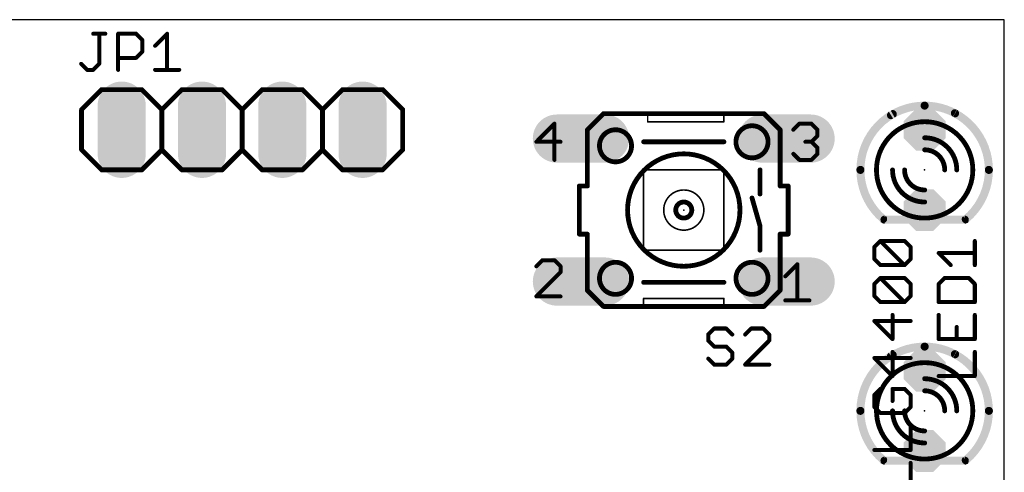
# Model space of a CAD drawing. Extents: x -6.5 to 41.9, y -12 to 23.8.
# Tile 4 of 4: x 10.7 to 41.9, y 9.5 to 23.8. Entities that reach past the tile are written whole.
import ezdxf

# ---------------------------------------------------------------- set-up
doc = ezdxf.new("R2010")
doc.units = 0
for name, color, linetype in [('17', 110, 'CONTINUOUS'), ('20', 53, 'CONTINUOUS'), ('21', 253, 'CONTINUOUS'), ('23', 53, 'CONTINUOUS'), ('25', 253, 'CONTINUOUS'), ('27', 253, 'CONTINUOUS'), ('51', 253, 'CONTINUOUS')]:
    doc.layers.add(name, color=color, linetype=linetype)

# ---------------------------------------------------------------- blocks, each defined once
blk = doc.blocks.new('RECT')
blk.add_solid([(-0.5, -0.5), (0.5, -0.5), (-0.5, 0.5), (0.5, 0.5)])
blk = doc.blocks.new('LONGP100')
at = {"const_width": 1}
blk.add_lwpolyline([(-0.5, 0), (0.5, 0)], dxfattribs=at)
at = {"const_width": 0.5}
for points in [[(-0.5, 0.25, 1), (-0.5, -0.25)], [(0.5, -0.25, 1), (0.5, 0.25)]]:
    blk.add_lwpolyline(points, format="xyb", dxfattribs=at)
blk = doc.blocks.new('OCTAGONP')
at = {"const_width": 0.5}
blk.add_lwpolyline([(-0.25, -0.1036), (-0.25, 0.1036), (-0.1036, 0.25), (0.1036, 0.25), (0.25, 0.1036), (0.25, -0.1036), (0.1036, -0.25), (-0.1036, -0.25), (-0.25, -0.1036), (-0.25, 0.1036)], dxfattribs=at)

msp = doc.modelspace()

# ---------------------------------------------------------------- linework, layer by layer
at = {"layer": '20'}
for p, q in [((41.89, 23.8), (0, 23.8)), ((41.89, 0), (41.89, 23.8))]:
    msp.add_line(p, q, dxfattribs=at)
at = {"layer": '21'}
for points, const_width in [([(13.335, 21.59), (12.7, 20.955)], 0.1524), ([(13.335, 21.59), (14.605, 21.59)], 0.1524), ([(14.605, 21.59), (15.24, 20.955)], 0.1524), ([(15.24, 20.955), (15.875, 21.59)], 0.1524), ([(15.875, 21.59), (17.145, 21.59)], 0.1524), ([(17.145, 21.59), (17.78, 20.955)], 0.1524), ([(17.78, 20.955), (18.415, 21.59)], 0.1524), ([(18.415, 21.59), (19.685, 21.59)], 0.1524), ([(19.685, 21.59), (20.32, 20.955)], 0.1524), ([(20.955, 21.59), (20.32, 20.955)], 0.1524), ([(20.955, 21.59), (22.225, 21.59)], 0.1524), ([(22.225, 21.59), (22.86, 20.955)], 0.1524), ([(12.7, 20.955), (12.7, 19.685)], 0.1524), ([(15.24, 20.955), (15.24, 19.685)], 0.1524), ([(17.78, 20.955), (17.78, 19.685)], 0.1524), ([(20.32, 20.955), (20.32, 19.685)], 0.1524), ([(22.86, 20.955), (22.86, 19.685)], 0.1524), ([(30.607, 20.828), (29.591, 20.828)], 0.1524), ([(33.02, 20.828), (30.607, 20.828)], 0.1524), ([(33.909, 20.828), (33.02, 20.828)], 0.1524), ([(30.607, 20.574), (30.607, 20.828)], 0.0508), ([(30.607, 20.574), (33.02, 20.574)], 0.0508), ([(33.02, 20.574), (33.02, 20.828)], 0.0508), ([(12.7, 19.685), (13.335, 19.05)], 0.1524), ([(15.24, 19.685), (14.605, 19.05)], 0.1524), ([(15.875, 19.05), (15.24, 19.685)], 0.1524), ([(17.78, 19.685), (17.145, 19.05)], 0.1524), ([(18.415, 19.05), (17.78, 19.685)], 0.1524), ([(20.32, 19.685), (19.685, 19.05)], 0.1524), ([(20.32, 19.685), (20.955, 19.05)], 0.1524), ([(22.86, 19.685), (22.225, 19.05)], 0.1524), ([(14.605, 19.05), (13.335, 19.05)], 0.1524), ([(17.145, 19.05), (15.875, 19.05)], 0.1524), ([(19.685, 19.05), (18.415, 19.05)], 0.1524), ([(22.225, 19.05), (20.955, 19.05)], 0.1524), ([(28.702, 18.542), (28.702, 18.796)], 0.1524), ([(34.798, 18.542), (34.798, 18.796)], 0.1524), ([(28.448, 18.542), (28.702, 18.542)], 0.1524), ([(28.448, 18.542), (28.448, 17.018)], 0.1524), ([(34.798, 18.542), (35.052, 18.542)], 0.1524), ([(35.052, 17.018), (35.052, 18.542)], 0.1524), ([(28.702, 17.018), (28.448, 17.018)], 0.1524), ([(28.702, 17.018), (28.702, 16.764)], 0.1524), ([(35.052, 17.018), (34.798, 17.018)], 0.1524), ([(34.798, 17.018), (34.798, 16.764)], 0.1524), ([(30.48, 14.986), (33.02, 14.986)], 0.0508), ([(30.48, 14.986), (30.48, 14.732)], 0.0508), ([(33.02, 14.732), (33.02, 14.986)], 0.0508), ([(29.591, 14.732), (30.48, 14.732)], 0.1524), ([(30.48, 14.732), (33.02, 14.732)], 0.1524), ([(33.02, 14.732), (33.909, 14.732)], 0.1524)]:
    msp.add_lwpolyline(points, dxfattribs=dict(at, const_width=const_width))
for points, const_width in [([(13.335, 21.6281, 1), (13.335, 21.5519)], 0.0762), ([(13.3619, 21.5631, 1), (13.3081, 21.6169)], 0.0762), ([(14.6319, 21.6169, 1), (14.5781, 21.5631)], 0.0762), ([(14.605, 21.5519, 1), (14.605, 21.6281)], 0.0762), ([(15.875, 21.6281, 1), (15.875, 21.5519)], 0.0762), ([(15.9019, 21.5631, 1), (15.8481, 21.6169)], 0.0762), ([(17.1719, 21.6169, 1), (17.1181, 21.5631)], 0.0762), ([(17.145, 21.5519, 1), (17.145, 21.6281)], 0.0762), ([(18.415, 21.6281, 1), (18.415, 21.5519)], 0.0762), ([(18.4419, 21.5631, 1), (18.3881, 21.6169)], 0.0762), ([(19.7119, 21.6169, 1), (19.6581, 21.5631)], 0.0762), ([(19.685, 21.5519, 1), (19.685, 21.6281)], 0.0762), ([(20.955, 21.6281, 1), (20.955, 21.5519)], 0.0762), ([(20.9819, 21.5631, 1), (20.9281, 21.6169)], 0.0762), ([(22.2519, 21.6169, 1), (22.1981, 21.5631)], 0.0762), ([(22.225, 21.5519, 1), (22.225, 21.6281)], 0.0762), ([(12.7381, 20.955, 1), (12.6619, 20.955)], 0.0762), ([(12.6731, 20.9819, 1), (12.7269, 20.9281)], 0.0762), ([(15.2781, 20.955, 1), (15.2019, 20.955)], 0.0762), ([(15.2131, 20.9819, 1), (15.2669, 20.9281)], 0.0762), ([(15.2131, 20.9281, 1), (15.2669, 20.9819)], 0.0762), ([(17.8181, 20.955, 1), (17.7419, 20.955)], 0.0762), ([(17.7531, 20.9819, 1), (17.8069, 20.9281)], 0.0762), ([(17.7531, 20.9281, 1), (17.8069, 20.9819)], 0.0762), ([(20.3581, 20.955, 1), (20.2819, 20.955)], 0.0762), ([(20.2931, 20.9819, 1), (20.3469, 20.9281)], 0.0762), ([(20.2931, 20.9281, 1), (20.3469, 20.9819)], 0.0762), ([(22.8981, 20.955, 1), (22.8219, 20.955)], 0.0762), ([(22.8331, 20.9281, 1), (22.8869, 20.9819)], 0.0762), ([(29.591, 20.8661, 1), (29.591, 20.7899)], 0.0762), ([(30.607, 20.8661, 1), (30.607, 20.7899)], 0.0762), ([(30.607, 20.7899, 1), (30.607, 20.8661)], 0.0762), ([(33.02, 20.8661, 1), (33.02, 20.7899)], 0.0762), ([(33.02, 20.7899, 1), (33.02, 20.8661)], 0.0762), ([(33.909, 20.7899, 1), (33.909, 20.8661)], 0.0762), ([(38.3618, 20.8143, 0.2691), (37.338, 19.05)], 0.254), ([(38.3933, 20.7592, 1), (38.3303, 20.8694)], 0.127), ([(41.402, 19.05, 0.277), (40.3262, 20.8429)], 0.254), ([(40.3561, 20.8989, 1), (40.2963, 20.7869)], 0.127), ([(30.6197, 20.828, 1), (30.5943, 20.828)], 0.0254), ([(30.607, 20.5867, 1), (30.607, 20.5613)], 0.0254), ([(30.5943, 20.574, 1), (30.6197, 20.574)], 0.0254), ([(33.0327, 20.828, 1), (33.0073, 20.828)], 0.0254), ([(33.0073, 20.574, 1), (33.0327, 20.574)], 0.0254), ([(33.02, 20.5613, 1), (33.02, 20.5867)], 0.0254), ([(38.4344, 20.253, 0.2315), (37.846, 19.05)], 0.1524), ([(38.4578, 20.2229, 1), (38.411, 20.2831)], 0.0762), ([(40.894, 19.05, 0.2361), (40.2844, 20.2692)], 0.1524), ([(40.3073, 20.2997, 1), (40.2615, 20.2387)], 0.0762), ([(12.6619, 19.685, 1), (12.7381, 19.685)], 0.0762), ([(12.7269, 19.7119, 1), (12.6731, 19.6581)], 0.0762), ([(15.2019, 19.685, 1), (15.2781, 19.685)], 0.0762), ([(15.2669, 19.7119, 1), (15.2131, 19.6581)], 0.0762), ([(15.2669, 19.6581, 1), (15.2131, 19.7119)], 0.0762), ([(17.7419, 19.685, 1), (17.8181, 19.685)], 0.0762), ([(17.8069, 19.7119, 1), (17.7531, 19.6581)], 0.0762), ([(17.8069, 19.6581, 1), (17.7531, 19.7119)], 0.0762), ([(20.2819, 19.685, 1), (20.3581, 19.685)], 0.0762), ([(20.3469, 19.7119, 1), (20.2931, 19.6581)], 0.0762), ([(20.3469, 19.6581, 1), (20.2931, 19.7119)], 0.0762), ([(22.8219, 19.685, 1), (22.8981, 19.685)], 0.0762), ([(22.8869, 19.6581, 1), (22.8331, 19.7119)], 0.0762), ([(31.75, 16.002, 1), (31.75, 19.558, 1), (31.75, 16.002)], 0.1524), ([(13.335, 19.0881, 1), (13.335, 19.0119)], 0.0762), ([(13.3081, 19.0231, 1), (13.3619, 19.0769)], 0.0762), ([(14.5781, 19.0769, 1), (14.6319, 19.0231)], 0.0762), ([(14.605, 19.0119, 1), (14.605, 19.0881)], 0.0762), ([(15.875, 19.0881, 1), (15.875, 19.0119)], 0.0762), ([(15.8481, 19.0231, 1), (15.9019, 19.0769)], 0.0762), ([(17.1181, 19.0769, 1), (17.1719, 19.0231)], 0.0762), ([(17.145, 19.0119, 1), (17.145, 19.0881)], 0.0762), ([(18.415, 19.0881, 1), (18.415, 19.0119)], 0.0762), ([(18.3881, 19.0231, 1), (18.4419, 19.0769)], 0.0762), ([(19.6581, 19.0769, 1), (19.7119, 19.0231)], 0.0762), ([(19.685, 19.0119, 1), (19.685, 19.0881)], 0.0762), ([(20.955, 19.0881, 1), (20.955, 19.0119)], 0.0762), ([(20.9281, 19.0231, 1), (20.9819, 19.0769)], 0.0762), ([(22.1981, 19.0769, 1), (22.2519, 19.0231)], 0.0762), ([(22.225, 19.0119, 1), (22.225, 19.0881)], 0.0762), ([(37.338, 19.05, 0.2206), (38.0574, 17.4988)], 0.254), ([(37.4015, 19.05, 1), (37.2745, 19.05)], 0.127), ([(37.2745, 19.05, 1), (37.4015, 19.05)], 0.127), ([(37.846, 19.05, 0.2315), (38.4344, 17.847)], 0.1524), ([(37.8841, 19.05, 1), (37.8079, 19.05)], 0.0762), ([(37.8079, 19.05, 1), (37.8841, 19.05)], 0.0762), ([(40.2558, 17.8099, 0.2422), (40.894, 19.05)], 0.1524), ([(40.6709, 17.489, 0.2226), (41.402, 19.05)], 0.254), ([(40.9321, 19.05, 1), (40.8559, 19.05)], 0.0762), ([(40.8559, 19.05, 1), (40.9321, 19.05)], 0.0762), ([(41.4655, 19.05, 1), (41.3385, 19.05)], 0.127), ([(41.3385, 19.05, 1), (41.4655, 19.05)], 0.127), ([(28.7401, 18.796, 1), (28.6639, 18.796)], 0.0762), ([(34.8361, 18.796, 1), (34.7599, 18.796)], 0.0762), ([(28.448, 18.5801, 1), (28.448, 18.5039)], 0.0762), ([(28.4861, 18.542, 1), (28.4099, 18.542)], 0.0762), ([(28.6639, 18.542, 1), (28.7401, 18.542)], 0.0762), ([(28.702, 18.5039, 1), (28.702, 18.5801)], 0.0762), ([(34.798, 18.5801, 1), (34.798, 18.5039)], 0.0762), ([(34.7599, 18.542, 1), (34.8361, 18.542)], 0.0762), ([(35.0901, 18.542, 1), (35.0139, 18.542)], 0.0762), ([(35.052, 18.5039, 1), (35.052, 18.5801)], 0.0762), ([(31.75, 17.526, 1), (31.75, 18.034, 1), (31.75, 17.526)], 0.1524), ([(38.411, 17.8169, 1), (38.4578, 17.8771)], 0.0762), ([(40.2337, 17.8409, 1), (40.2779, 17.7789)], 0.0762), ([(38.0164, 17.4503, 1), (38.0984, 17.5473)], 0.127), ([(40.6302, 17.5378, 1), (40.7116, 17.4402)], 0.127), ([(28.448, 17.0561, 1), (28.448, 16.9799)], 0.0762), ([(28.4099, 17.018, 1), (28.4861, 17.018)], 0.0762), ([(28.7401, 17.018, 1), (28.6639, 17.018)], 0.0762), ([(28.702, 16.9799, 1), (28.702, 17.0561)], 0.0762), ([(34.798, 17.0561, 1), (34.798, 16.9799)], 0.0762), ([(34.8361, 17.018, 1), (34.7599, 17.018)], 0.0762), ([(35.0139, 17.018, 1), (35.0901, 17.018)], 0.0762), ([(35.052, 16.9799, 1), (35.052, 17.0561)], 0.0762), ([(28.6639, 16.764, 1), (28.7401, 16.764)], 0.0762), ([(34.7599, 16.764, 1), (34.8361, 16.764)], 0.0762), ([(30.48, 14.9987, 1), (30.48, 14.9733)], 0.0254), ([(30.4927, 14.986, 1), (30.4673, 14.986)], 0.0254), ([(33.0327, 14.986, 1), (33.0073, 14.986)], 0.0254), ([(33.02, 14.9733, 1), (33.02, 14.9987)], 0.0254), ([(29.591, 14.7701, 1), (29.591, 14.6939)], 0.0762), ([(30.48, 14.7701, 1), (30.48, 14.6939)], 0.0762), ([(30.48, 14.6939, 1), (30.48, 14.7701)], 0.0762), ([(30.4673, 14.732, 1), (30.4927, 14.732)], 0.0254), ([(33.02, 14.7701, 1), (33.02, 14.6939)], 0.0762), ([(33.02, 14.6939, 1), (33.02, 14.7701)], 0.0762), ([(33.0073, 14.732, 1), (33.0327, 14.732)], 0.0254), ([(33.909, 14.6939, 1), (33.909, 14.7701)], 0.0762), ([(38.3618, 13.1943, 0.2691), (37.338, 11.43)], 0.254), ([(38.3933, 13.1392, 1), (38.3303, 13.2494)], 0.127), ([(41.402, 11.43, 0.277), (40.3262, 13.2229)], 0.254), ([(40.3561, 13.2789, 1), (40.2963, 13.1669)], 0.127), ([(38.4344, 12.633, 0.2315), (37.846, 11.43)], 0.1524), ([(38.4578, 12.6029, 1), (38.411, 12.6631)], 0.0762), ([(40.894, 11.43, 0.2361), (40.2844, 12.6492)], 0.1524), ([(40.3073, 12.6797, 1), (40.2615, 12.6187)], 0.0762), ([(37.338, 11.43, 0.2206), (38.0574, 9.8788)], 0.254), ([(37.4015, 11.43, 1), (37.2745, 11.43)], 0.127), ([(40.6709, 9.869, 0.2226), (41.402, 11.43)], 0.254), ([(41.4655, 11.43, 1), (41.3385, 11.43)], 0.127), ([(37.2745, 11.43, 1), (37.4015, 11.43)], 0.127), ([(37.846, 11.43, 0.2315), (38.4344, 10.227)], 0.1524), ([(37.8841, 11.43, 1), (37.8079, 11.43)], 0.0762), ([(37.8079, 11.43, 1), (37.8841, 11.43)], 0.0762), ([(40.2558, 10.1899, 0.2422), (40.894, 11.43)], 0.1524), ([(40.9321, 11.43, 1), (40.8559, 11.43)], 0.0762), ([(40.8559, 11.43, 1), (40.9321, 11.43)], 0.0762), ([(41.3385, 11.43, 1), (41.4655, 11.43)], 0.127), ([(38.411, 10.1969, 1), (38.4578, 10.2571)], 0.0762), ([(38.0164, 9.8303, 1), (38.0984, 9.9273)], 0.127), ([(40.2337, 10.2209, 1), (40.2779, 10.1589)], 0.0762), ([(40.6302, 9.9178, 1), (40.7116, 9.8202)], 0.127)]:
    msp.add_lwpolyline(points, format="xyb", dxfattribs=dict(at, const_width=const_width))
at = {"layer": '23'}
for p in [(17.78, 20.32), (39.37, 19.05), (31.75, 17.78), (39.37, 11.43)]:
    msp.add_point(p, dxfattribs=at)
at = {"layer": '25', "const_width": 0.127}
for points in [[(13.0686, 23.3563), (13.45, 23.3563)], [(13.2593, 22.403), (13.2593, 23.3563)], [(13.8567, 22.2123), (13.8567, 23.3563)], [(13.8567, 23.3563), (14.4287, 23.3563)], [(14.4287, 23.3563), (14.6193, 23.1656)], [(15.0261, 22.9749), (15.4074, 23.3563)], [(15.4074, 23.3563), (15.4074, 22.2123)], [(14.6193, 23.1656), (14.6193, 22.7843)], [(14.6193, 22.7843), (14.4287, 22.5936)], [(12.6873, 22.403), (12.878, 22.2123)], [(13.0686, 22.2123), (13.2593, 22.403)], [(14.4287, 22.5936), (13.8567, 22.5936)], [(12.878, 22.2123), (13.0686, 22.2123)], [(15.0261, 22.2123), (15.7887, 22.2123)], [(40.9575, 16.0391), (40.9575, 16.8017)], [(40.1949, 16.0391), (39.8135, 16.4204)], [(39.8135, 16.4204), (40.9575, 16.4204)], [(40.0042, 15.6323), (39.8135, 15.4417)], [(40.7668, 15.6323), (40.0042, 15.6323)], [(40.9575, 15.4417), (40.7668, 15.6323)], [(39.8135, 15.4417), (39.8135, 14.8697)], [(40.9575, 14.8697), (40.9575, 15.4417)], [(39.8135, 14.8697), (40.9575, 14.8697)], [(39.8135, 14.463), (39.8135, 13.7003)], [(40.9575, 13.7003), (40.9575, 14.463)], [(32.7134, 14.0345), (32.5227, 13.8438)], [(33.0947, 14.0345), (32.7134, 14.0345)], [(33.2854, 13.8438), (33.0947, 14.0345)], [(33.8828, 14.0345), (33.6921, 13.8438)], [(34.2641, 14.0345), (33.8828, 14.0345)], [(34.4548, 13.8438), (34.2641, 14.0345)], [(40.3855, 13.7003), (40.3855, 14.0816)], [(32.5227, 13.8438), (32.5227, 13.6532)], [(32.5227, 13.6532), (32.7134, 13.4625)], [(33.6921, 12.8905), (34.4548, 13.6532)], [(34.4548, 13.6532), (34.4548, 13.8438)], [(39.8135, 13.7003), (40.9575, 13.7003)], [(32.7134, 13.4625), (33.0947, 13.4625)], [(33.0947, 13.4625), (33.2854, 13.2718)], [(32.7134, 12.8905), (32.5227, 13.0812)], [(33.2854, 13.0812), (33.0947, 12.8905)], [(33.2854, 13.2718), (33.2854, 13.0812)], [(40.9575, 12.5309), (40.9575, 13.2936)], [(33.0947, 12.8905), (32.7134, 12.8905)], [(34.4548, 12.8905), (33.6921, 12.8905)], [(39.8135, 12.5309), (40.9575, 12.5309)]]:
    msp.add_lwpolyline(points, dxfattribs=at)
at = {"layer": '25', "const_width": 0.0635}
for points in [[(13.0686, 23.388, 1), (13.0686, 23.3245)], [(13.291, 23.3563, 1), (13.2275, 23.3563)], [(13.45, 23.3245, 1), (13.45, 23.388)], [(13.8884, 23.3563, 1), (13.8249, 23.3563)], [(13.8567, 23.388, 1), (13.8567, 23.3245)], [(14.4511, 23.3787, 1), (14.4062, 23.3338)], [(14.4287, 23.3245, 1), (14.4287, 23.388)], [(15.4392, 23.3563, 1), (15.3757, 23.3563)], [(15.4299, 23.3338, 1), (15.385, 23.3787)], [(14.6511, 23.1656, 1), (14.5876, 23.1656)], [(14.5969, 23.1432, 1), (14.6418, 23.1881)], [(14.5876, 22.7843, 1), (14.6511, 22.7843)], [(14.6418, 22.7618, 1), (14.5969, 22.8067)], [(15.0036, 22.9974, 1), (15.0485, 22.9525)], [(12.7098, 22.4254, 1), (12.6648, 22.3805)], [(13.2275, 22.403, 1), (13.291, 22.403)], [(13.2817, 22.3805, 1), (13.2368, 22.4254)], [(13.8567, 22.6254, 1), (13.8567, 22.5619)], [(14.4062, 22.6161, 1), (14.4511, 22.5712)], [(14.4287, 22.5619, 1), (14.4287, 22.6254)], [(12.878, 22.2441, 1), (12.878, 22.1806)], [(12.8555, 22.1898, 1), (12.9004, 22.2348)], [(13.0462, 22.2348, 1), (13.0911, 22.1898)], [(13.0686, 22.1806, 1), (13.0686, 22.2441)], [(13.8249, 22.2123, 1), (13.8884, 22.2123)], [(15.0261, 22.2441, 1), (15.0261, 22.1806)], [(15.3757, 22.2123, 1), (15.4392, 22.2123)], [(15.7887, 22.1806, 1), (15.7887, 22.2441)], [(40.9893, 16.8017, 1), (40.9258, 16.8017)], [(39.8135, 16.4522, 1), (39.8135, 16.3887)], [(39.836, 16.4429, 1), (39.7911, 16.398)], [(40.9575, 16.3887, 1), (40.9575, 16.4522)], [(40.1724, 16.0166, 1), (40.2173, 16.0615)], [(40.9258, 16.0391, 1), (40.9893, 16.0391)], [(40.0042, 15.6641, 1), (40.0042, 15.6006)], [(40.0266, 15.6099, 1), (39.9817, 15.6548)], [(40.7893, 15.6548, 1), (40.7444, 15.6099)], [(40.7668, 15.6006, 1), (40.7668, 15.6641)], [(39.8453, 15.4417, 1), (39.7818, 15.4417)], [(39.7911, 15.4641, 1), (39.836, 15.4192)], [(40.9893, 15.4417, 1), (40.9258, 15.4417)], [(40.935, 15.4192, 1), (40.98, 15.4641)], [(39.8135, 14.9014, 1), (39.8135, 14.8379)], [(39.7818, 14.8697, 1), (39.8453, 14.8697)], [(40.9258, 14.8697, 1), (40.9893, 14.8697)], [(40.9575, 14.8379, 1), (40.9575, 14.9014)], [(39.8453, 14.463, 1), (39.7818, 14.463)], [(40.9893, 14.463, 1), (40.9258, 14.463)], [(32.7134, 14.0662, 1), (32.7134, 14.0027)], [(32.7358, 14.012, 1), (32.6909, 14.0569)], [(33.1171, 14.0569, 1), (33.0722, 14.012)], [(33.0947, 14.0027, 1), (33.0947, 14.0662)], [(33.8828, 14.0662, 1), (33.8828, 14.0027)], [(33.9052, 14.012, 1), (33.8603, 14.0569)], [(34.2865, 14.0569, 1), (34.2416, 14.012)], [(34.2641, 14.0027, 1), (34.2641, 14.0662)], [(40.4173, 14.0816, 1), (40.3538, 14.0816)], [(32.5545, 13.8438, 1), (32.491, 13.8438)], [(32.5003, 13.8663, 1), (32.5452, 13.8214)], [(32.5452, 13.6756, 1), (32.5003, 13.6307)], [(33.2629, 13.8214, 1), (33.3078, 13.8663)], [(33.6696, 13.8663, 1), (33.7146, 13.8214)], [(34.4865, 13.8438, 1), (34.423, 13.8438)], [(34.4323, 13.8214, 1), (34.4772, 13.8663)], [(34.4772, 13.6307, 1), (34.4323, 13.6756)], [(39.8135, 13.7321, 1), (39.8135, 13.6685)], [(39.7818, 13.7003, 1), (39.8453, 13.7003)], [(40.3538, 13.7003, 1), (40.4173, 13.7003)], [(40.9258, 13.7003, 1), (40.9893, 13.7003)], [(40.9575, 13.6685, 1), (40.9575, 13.7321)], [(32.491, 13.6532, 1), (32.5545, 13.6532)], [(32.7134, 13.4942, 1), (32.7134, 13.4307)], [(32.6909, 13.44, 1), (32.7358, 13.4849)], [(33.1171, 13.4849, 1), (33.0722, 13.44)], [(33.0947, 13.4307, 1), (33.0947, 13.4942)], [(34.423, 13.6532, 1), (34.4865, 13.6532)], [(32.5452, 13.1036, 1), (32.5003, 13.0587)], [(33.3171, 13.2718, 1), (33.2536, 13.2718)], [(33.2536, 13.0812, 1), (33.3171, 13.0812)], [(33.2629, 13.2494, 1), (33.3078, 13.2943)], [(33.3078, 13.0587, 1), (33.2629, 13.1036)], [(40.9893, 13.2936, 1), (40.9258, 13.2936)], [(32.7134, 12.9223, 1), (32.7134, 12.8588)], [(32.6909, 12.868, 1), (32.7358, 12.913)], [(33.0722, 12.913, 1), (33.1171, 12.868)], [(33.0947, 12.8588, 1), (33.0947, 12.9223)], [(33.6696, 12.913, 1), (33.7146, 12.868)], [(33.6921, 12.9223, 1), (33.6921, 12.8588)], [(34.4548, 12.8588, 1), (34.4548, 12.9223)], [(39.8135, 12.5627, 1), (39.8135, 12.4992)], [(40.9258, 12.5309, 1), (40.9893, 12.5309)], [(40.9575, 12.4992, 1), (40.9575, 12.5627)]]:
    msp.add_lwpolyline(points, format="xyb", dxfattribs=at)
at = {"layer": '27', "const_width": 0.127}
for points in [[(37.7815, 16.6111), (37.9722, 16.8017)], [(37.9722, 16.8017), (38.7348, 16.8017)], [(38.7348, 16.0391), (37.9722, 16.8017)], [(38.7348, 16.8017), (38.9255, 16.6111)], [(37.7815, 16.2297), (37.7815, 16.6111)], [(38.9255, 16.6111), (38.9255, 16.2297)], [(37.9722, 16.0391), (37.7815, 16.2297)], [(38.9255, 16.2297), (38.7348, 16.0391)], [(38.7348, 16.0391), (37.9722, 16.0391)], [(37.7815, 15.4417), (37.9722, 15.6323)], [(37.9722, 15.6323), (38.7348, 15.6323)], [(38.7348, 14.8697), (37.9722, 15.6323)], [(38.7348, 15.6323), (38.9255, 15.4417)], [(37.7815, 15.0604), (37.7815, 15.4417)], [(38.9255, 15.4417), (38.9255, 15.0604)], [(37.9722, 14.8697), (37.7815, 15.0604)], [(38.9255, 15.0604), (38.7348, 14.8697)], [(38.7348, 14.8697), (37.9722, 14.8697)], [(38.9255, 14.2723), (37.7815, 14.2723)], [(37.7815, 14.2723), (38.3535, 13.7003)], [(38.3535, 13.7003), (38.3535, 14.4629)], [(38.9255, 13.1029), (37.7815, 13.1029)], [(37.7815, 13.1029), (38.3535, 12.5309)], [(38.3535, 12.5309), (38.3535, 13.2935)], [(37.9722, 12.1241), (37.7815, 11.9335)], [(38.7348, 12.1241), (38.3535, 12.1241)], [(38.3535, 12.1241), (38.3535, 11.7428)], [(38.9255, 11.9335), (38.7348, 12.1241)], [(37.7815, 11.9335), (37.7815, 11.5522)], [(38.9255, 11.5522), (38.9255, 11.9335)], [(37.7815, 11.5522), (37.9722, 11.3615)], [(38.7348, 11.3615), (38.9255, 11.5522)], [(37.9722, 11.3615), (38.7348, 11.3615)], [(38.9255, 10.1921), (38.9255, 10.9548)], [(37.7815, 10.1921), (38.9255, 10.1921)], [(38.9255, 9.0227), (38.9255, 9.7854)]]:
    msp.add_lwpolyline(points, dxfattribs=at)
at = {"layer": '27', "const_width": 0.0635}
for points in [[(37.9722, 16.8335, 1), (37.9722, 16.77)], [(37.9946, 16.8242, 1), (37.9497, 16.7793)], [(37.9946, 16.7793, 1), (37.9497, 16.8242)], [(38.7573, 16.8242, 1), (38.7124, 16.7793)], [(38.7348, 16.77, 1), (38.7348, 16.8335)], [(37.8133, 16.6111, 1), (37.7498, 16.6111)], [(37.7591, 16.6335, 1), (37.804, 16.5886)], [(38.9573, 16.6111, 1), (38.8937, 16.6111)], [(38.903, 16.5886, 1), (38.948, 16.6335)], [(37.7498, 16.2297, 1), (37.8133, 16.2297)], [(37.804, 16.2522, 1), (37.7591, 16.2073)], [(38.8937, 16.2297, 1), (38.9573, 16.2297)], [(38.948, 16.2073, 1), (38.903, 16.2522)], [(37.9722, 16.0708, 1), (37.9722, 16.0073)], [(37.9497, 16.0166, 1), (37.9946, 16.0615)], [(38.7124, 16.0615, 1), (38.7573, 16.0166)], [(38.7124, 16.0166, 1), (38.7573, 16.0615)], [(38.7348, 16.0073, 1), (38.7348, 16.0708)], [(37.9722, 15.6641, 1), (37.9722, 15.6006)], [(37.9946, 15.6548, 1), (37.9497, 15.6099)], [(37.9946, 15.6099, 1), (37.9497, 15.6548)], [(38.7573, 15.6548, 1), (38.7124, 15.6099)], [(38.7348, 15.6006, 1), (38.7348, 15.6641)], [(37.8133, 15.4417, 1), (37.7498, 15.4417)], [(37.7591, 15.4641, 1), (37.804, 15.4192)], [(38.9573, 15.4417, 1), (38.8937, 15.4417)], [(38.903, 15.4192, 1), (38.948, 15.4641)], [(37.7498, 15.0604, 1), (37.8133, 15.0604)], [(37.804, 15.0828, 1), (37.7591, 15.0379)], [(38.8937, 15.0604, 1), (38.9573, 15.0604)], [(38.948, 15.0379, 1), (38.903, 15.0828)], [(37.9722, 14.9014, 1), (37.9722, 14.8379)], [(37.9497, 14.8472, 1), (37.9946, 14.8921)], [(38.7124, 14.8921, 1), (38.7573, 14.8472)], [(38.7124, 14.8472, 1), (38.7573, 14.8921)], [(38.7348, 14.8379, 1), (38.7348, 14.9014)], [(37.7815, 14.304, 1), (37.7815, 14.2405)], [(37.804, 14.2947, 1), (37.7591, 14.2498)], [(38.3853, 14.4629, 1), (38.3218, 14.4629)], [(38.9255, 14.2405, 1), (38.9255, 14.304)], [(38.3218, 13.7003, 1), (38.3853, 13.7003)], [(38.3311, 13.6778, 1), (38.376, 13.7227)], [(37.7815, 13.1346, 1), (37.7815, 13.0711)], [(37.804, 13.1253, 1), (37.7591, 13.0804)], [(38.3853, 13.2935, 1), (38.3218, 13.2935)], [(38.9255, 13.0711, 1), (38.9255, 13.1346)], [(38.3218, 12.5309, 1), (38.3853, 12.5309)], [(38.3311, 12.5084, 1), (38.376, 12.5533)], [(37.9946, 12.1017, 1), (37.9497, 12.1466)], [(38.3535, 12.1559, 1), (38.3535, 12.0924)], [(38.3853, 12.1241, 1), (38.3218, 12.1241)], [(38.7573, 12.1466, 1), (38.7124, 12.1017)], [(38.7348, 12.0924, 1), (38.7348, 12.1559)], [(37.8133, 11.9335, 1), (37.7498, 11.9335)], [(37.7591, 11.9559, 1), (37.804, 11.911)], [(38.9573, 11.9335, 1), (38.8937, 11.9335)], [(38.903, 11.911, 1), (38.948, 11.9559)], [(37.7498, 11.5522, 1), (37.8133, 11.5522)], [(37.804, 11.5746, 1), (37.7591, 11.5297)], [(38.3218, 11.7428, 1), (38.3853, 11.7428)], [(38.8937, 11.5522, 1), (38.9573, 11.5522)], [(38.948, 11.5297, 1), (38.903, 11.5746)], [(37.9722, 11.3932, 1), (37.9722, 11.3297)], [(37.9497, 11.339, 1), (37.9946, 11.3839)], [(38.7124, 11.3839, 1), (38.7573, 11.339)], [(38.7348, 11.3297, 1), (38.7348, 11.3932)], [(38.9573, 10.9548, 1), (38.8937, 10.9548)], [(37.7815, 10.2239, 1), (37.7815, 10.1603)], [(38.8937, 10.1921, 1), (38.9573, 10.1921)], [(38.9255, 10.1603, 1), (38.9255, 10.2239)], [(38.9573, 9.7854, 1), (38.8937, 9.7854)]]:
    msp.add_lwpolyline(points, format="xyb", dxfattribs=at)
at = {"layer": '51'}
for points, const_width in [([(39.37, 21.082, 0.1388), (38.305, 20.7806)], 0.254), ([(40.3334, 20.8391, 0.1241), (39.37, 21.082)], 0.254), ([(39.37, 21.1455, 1), (39.37, 21.0185)], 0.127), ([(39.37, 21.0185, 1), (39.37, 21.1455)], 0.127), ([(29.21, 20.8661, 1), (29.21, 20.7899)], 0.0762), ([(29.2369, 20.8011, 1), (29.1831, 20.8549)], 0.0762), ([(29.591, 20.7899, 1), (29.591, 20.8661)], 0.0762), ([(33.909, 20.8661, 1), (33.909, 20.7899)], 0.0762), ([(34.3169, 20.8549, 1), (34.2631, 20.8011)], 0.0762), ([(34.29, 20.7899, 1), (34.29, 20.8661)], 0.0762), ([(38.2717, 20.8347, 1), (38.3383, 20.7265)], 0.127), ([(40.3033, 20.7832, 1), (40.3635, 20.895)], 0.127), ([(27.6918, 20.5115, 1), (27.6283, 20.5115)], 0.0635), ([(27.6825, 20.489, 1), (27.6376, 20.5339)], 0.0635), ([(35.4068, 20.5432, 1), (35.4068, 20.4797)], 0.0635), ([(35.4292, 20.489, 1), (35.3843, 20.5339)], 0.0635), ([(35.8105, 20.5339, 1), (35.7656, 20.489)], 0.0635), ([(35.7881, 20.4797, 1), (35.7881, 20.5432)], 0.0635), ([(39.37, 20.574, 0.1837), (38.3575, 20.1891)], 0.1524), ([(40.3456, 20.2208, 0.1754), (39.37, 20.574)], 0.1524), ([(39.37, 20.6121, 1), (39.37, 20.5359)], 0.0762), ([(39.37, 20.5359, 1), (39.37, 20.6121)], 0.0762), ([(28.7401, 20.32, 1), (28.6639, 20.32)], 0.0762), ([(28.6751, 20.3469, 1), (28.7289, 20.2931)], 0.0762), ([(29.591, 19.304, 1), (29.591, 20.32, 1), (29.591, 19.304)], 0.1524), ([(33.909, 19.431, 1), (33.909, 20.447, 1), (33.909, 19.431)], 0.1524), ([(34.8361, 20.32, 1), (34.7599, 20.32)], 0.0762), ([(34.7711, 20.2931, 1), (34.8249, 20.3469)], 0.0762), ([(35.1937, 20.3433, 1), (35.2386, 20.2984)], 0.0635), ([(36.0105, 20.3208, 1), (35.947, 20.3208)], 0.0635), ([(35.9563, 20.2984, 1), (36.0012, 20.3433)], 0.0635), ([(38.3322, 20.2176, 1), (38.3828, 20.1606)], 0.0762), ([(40.3212, 20.1915, 1), (40.37, 20.2501)], 0.0762), ([(27.0881, 19.9712, 1), (27.0881, 19.9077)], 0.0635), ([(27.0657, 19.9619, 1), (27.1106, 19.917)], 0.0635), ([(27.8508, 19.9077, 1), (27.8508, 19.9712)], 0.0635), ([(30.48, 19.9771, 1), (30.48, 19.9009)], 0.0762), ([(33.02, 19.9009, 1), (33.02, 19.9771)], 0.0762), ([(35.5974, 19.9712, 1), (35.5974, 19.9077)], 0.0635), ([(35.8105, 19.9619, 1), (35.7656, 19.917)], 0.0635), ([(35.7656, 19.9619, 1), (35.8105, 19.917)], 0.0635), ([(35.7881, 19.9077, 1), (35.7881, 19.9712)], 0.0635), ([(35.947, 20.1302, 1), (36.0105, 20.1302)], 0.0635), ([(36.0012, 20.1077, 1), (35.9563, 20.1526)], 0.0635), ([(40.386, 19.05, 0.4142), (39.37, 20.066)], 0.1524), ([(39.37, 20.1041, 1), (39.37, 20.0279)], 0.0762), ([(36.0105, 19.7488, 1), (35.947, 19.7488)], 0.0635), ([(35.9563, 19.7264, 1), (36.0012, 19.7713)], 0.0635), ([(40.005, 19.05, 0.4142), (39.37, 19.685)], 0.1524), ([(39.37, 19.7231, 1), (39.37, 19.6469)], 0.0762), ([(27.6283, 19.3675, 1), (27.6918, 19.3675)], 0.0635), ([(35.2386, 19.5806, 1), (35.1937, 19.5357)], 0.0635), ([(35.4068, 19.3992, 1), (35.4068, 19.3358)], 0.0635), ([(35.3843, 19.345, 1), (35.4292, 19.39)], 0.0635), ([(35.7656, 19.39, 1), (35.8105, 19.345)], 0.0635), ([(35.7881, 19.3358, 1), (35.7881, 19.3992)], 0.0635), ([(35.947, 19.5582, 1), (36.0105, 19.5582)], 0.0635), ([(36.0012, 19.5357, 1), (35.9563, 19.5806)], 0.0635), ([(30.48, 19.0627, 1), (30.48, 19.0373)], 0.0254), ([(30.4927, 19.05, 1), (30.4673, 19.05)], 0.0254), ([(33.0327, 19.05, 1), (33.0073, 19.05)], 0.0254), ([(33.02, 19.0373, 1), (33.02, 19.0627)], 0.0254), ([(34.2011, 19.05, 1), (34.1249, 19.05)], 0.0762), ([(38.354, 19.05, 0.4142), (39.37, 18.034)], 0.1524), ([(38.3921, 19.05, 1), (38.3159, 19.05)], 0.0762), ([(38.735, 19.05, 0.4142), (39.37, 18.415)], 0.1524), ([(38.7731, 19.05, 1), (38.6969, 19.05)], 0.0762), ([(39.9669, 19.05, 1), (40.0431, 19.05)], 0.0762), ([(40.3479, 19.05, 1), (40.4241, 19.05)], 0.0762), ([(28.6639, 18.796, 1), (28.7401, 18.796)], 0.0762), ([(34.7599, 18.796, 1), (34.8361, 18.796)], 0.0762), ([(31.75, 17.145, 1), (31.75, 18.415, 1), (31.75, 17.145)], 0.0508), ([(39.37, 18.3769, 1), (39.37, 18.4531)], 0.0762), ([(33.9456, 18.1715, 1), (33.8724, 18.1505)], 0.0762), ([(34.1249, 18.288, 1), (34.2011, 18.288)], 0.0762), ([(39.37, 17.9959, 1), (39.37, 18.0721)], 0.0762), ([(38.3944, 17.8792, 0.1754), (39.37, 17.526)], 0.1524), ([(38.4188, 17.9085, 1), (38.37, 17.8499)], 0.0762), ([(39.37, 17.526, 0.179), (40.3618, 17.8929)], 0.1524), ([(40.3866, 17.864, 1), (40.337, 17.9218)], 0.0762), ([(38.1, 17.5387, 1), (38.1, 17.4117)], 0.127), ([(39.37, 17.5641, 1), (39.37, 17.4879)], 0.0762), ([(39.37, 17.4879, 1), (39.37, 17.5641)], 0.0762), ([(40.64, 17.4117, 1), (40.64, 17.5387)], 0.127), ([(34.2011, 17.272, 1), (34.1249, 17.272)], 0.0762), ([(34.1264, 17.2615, 1), (34.1996, 17.2825)], 0.0762), ([(28.7401, 16.764, 1), (28.6639, 16.764)], 0.0762), ([(34.8361, 16.764, 1), (34.7599, 16.764)], 0.0762), ([(30.48, 16.5227, 1), (30.48, 16.4973)], 0.0254), ([(30.4673, 16.51, 1), (30.4927, 16.51)], 0.0254), ([(33.0073, 16.51, 1), (33.0327, 16.51)], 0.0254), ([(33.02, 16.4973, 1), (33.02, 16.5227)], 0.0254), ([(34.1249, 16.51, 1), (34.2011, 16.51)], 0.0762), ([(27.2788, 16.2252, 1), (27.2788, 16.1617)], 0.0635), ([(27.3012, 16.171, 1), (27.2563, 16.2159)], 0.0635), ([(27.6825, 16.2159, 1), (27.6376, 16.171)], 0.0635), ([(27.6601, 16.1617, 1), (27.6601, 16.2252)], 0.0635), ([(29.591, 15.113, 1), (29.591, 16.129, 1), (29.591, 15.113)], 0.1524), ([(33.909, 15.113, 1), (33.909, 16.129, 1), (33.909, 15.113)], 0.1524), ([(27.0657, 16.0253, 1), (27.1106, 15.9804)], 0.0635), ([(27.8825, 16.0028, 1), (27.819, 16.0028)], 0.0635), ([(27.8283, 15.9804, 1), (27.8732, 16.0253)], 0.0635), ([(35.3752, 16.0665, 1), (35.3117, 16.0665)], 0.0635), ([(35.3659, 16.044, 1), (35.321, 16.0889)], 0.0635), ([(27.819, 15.8122, 1), (27.8825, 15.8122)], 0.0635), ([(27.8732, 15.7897, 1), (27.8283, 15.8346)], 0.0635), ([(34.9397, 15.7076, 1), (34.9846, 15.6627)], 0.0635), ([(28.6639, 15.24, 1), (28.7401, 15.24)], 0.0762), ([(28.7289, 15.2669, 1), (28.6751, 15.2131)], 0.0762), ([(30.48, 15.5321, 1), (30.48, 15.4559)], 0.0762), ([(33.02, 15.4559, 1), (33.02, 15.5321)], 0.0762), ([(34.7599, 15.24, 1), (34.8361, 15.24)], 0.0762), ([(34.8249, 15.2131, 1), (34.7711, 15.2669)], 0.0762), ([(27.0881, 15.0813, 1), (27.0881, 15.0177)], 0.0635), ([(27.0657, 15.072, 1), (27.1106, 15.027)], 0.0635), ([(27.8508, 15.0177, 1), (27.8508, 15.0813)], 0.0635), ([(34.9621, 14.9543, 1), (34.9621, 14.8908)], 0.0635), ([(35.3117, 14.9225, 1), (35.3752, 14.9225)], 0.0635), ([(35.7248, 14.8908, 1), (35.7248, 14.9543)], 0.0635), ([(29.21, 14.7701, 1), (29.21, 14.6939)], 0.0762), ([(29.1831, 14.7051, 1), (29.2369, 14.7589)], 0.0762), ([(29.591, 14.6939, 1), (29.591, 14.7701)], 0.0762), ([(33.909, 14.7701, 1), (33.909, 14.6939)], 0.0762), ([(34.2631, 14.7589, 1), (34.3169, 14.7051)], 0.0762), ([(34.29, 14.6939, 1), (34.29, 14.7701)], 0.0762), ([(39.37, 13.462, 0.1388), (38.305, 13.1606)], 0.254), ([(40.3334, 13.2191, 0.1241), (39.37, 13.462)], 0.254), ([(39.37, 13.5255, 1), (39.37, 13.3985)], 0.127), ([(39.37, 13.3985, 1), (39.37, 13.5255)], 0.127), ([(38.2717, 13.2147, 1), (38.3383, 13.1065)], 0.127), ([(40.3033, 13.1632, 1), (40.3635, 13.275)], 0.127), ([(39.37, 12.954, 0.1837), (38.3575, 12.5691)], 0.1524), ([(40.3456, 12.6008, 0.1754), (39.37, 12.954)], 0.1524), ([(39.37, 12.9921, 1), (39.37, 12.9159)], 0.0762), ([(39.37, 12.9159, 1), (39.37, 12.9921)], 0.0762), ([(38.3322, 12.5976, 1), (38.3828, 12.5406)], 0.0762), ([(40.386, 11.43, 0.4142), (39.37, 12.446)], 0.1524), ([(39.37, 12.4841, 1), (39.37, 12.4079)], 0.0762), ([(40.3212, 12.5715, 1), (40.37, 12.6301)], 0.0762), ([(40.005, 11.43, 0.4142), (39.37, 12.065)], 0.1524), ([(39.37, 12.1031, 1), (39.37, 12.0269)], 0.0762), ([(38.354, 11.43, 0.4142), (39.37, 10.414)], 0.1524), ([(38.3921, 11.43, 1), (38.3159, 11.43)], 0.0762), ([(38.735, 11.43, 0.4142), (39.37, 10.795)], 0.1524), ([(38.7731, 11.43, 1), (38.6969, 11.43)], 0.0762), ([(39.9669, 11.43, 1), (40.0431, 11.43)], 0.0762), ([(40.3479, 11.43, 1), (40.4241, 11.43)], 0.0762), ([(39.37, 10.7569, 1), (39.37, 10.8331)], 0.0762), ([(38.3944, 10.2592, 0.1754), (39.37, 9.906)], 0.1524), ([(38.4188, 10.2885, 1), (38.37, 10.2299)], 0.0762), ([(39.37, 9.906, 0.179), (40.3618, 10.2729)], 0.1524), ([(39.37, 10.3759, 1), (39.37, 10.4521)], 0.0762), ([(40.3866, 10.244, 1), (40.337, 10.3018)], 0.0762), ([(38.1, 9.9187, 1), (38.1, 9.7917)], 0.127), ([(39.37, 9.9441, 1), (39.37, 9.8679)], 0.0762), ([(39.37, 9.8679, 1), (39.37, 9.9441)], 0.0762), ([(40.64, 9.7917, 1), (40.64, 9.9187)], 0.127)]:
    msp.add_lwpolyline(points, format="xyb", dxfattribs=dict(at, const_width=const_width))
for points, const_width in [([(29.21, 20.828), (28.702, 20.32)], 0.1524), ([(29.21, 20.828), (29.591, 20.828)], 0.1524), ([(34.29, 20.828), (33.909, 20.828)], 0.1524), ([(34.29, 20.828), (34.798, 20.32)], 0.1524), ([(27.6601, 20.5115), (27.0881, 19.9395)], 0.127), ([(27.6601, 19.3675), (27.6601, 20.5115)], 0.127), ([(35.2161, 20.3208), (35.4068, 20.5115)], 0.127), ([(35.4068, 20.5115), (35.7881, 20.5115)], 0.127), ([(35.7881, 20.5115), (35.9788, 20.3208)], 0.127), ([(28.702, 20.32), (28.702, 18.796)], 0.1524), ([(34.798, 20.32), (34.798, 18.796)], 0.1524), ([(35.9788, 20.3208), (35.9788, 20.1302)], 0.127), ([(27.0881, 19.9395), (27.8508, 19.9395)], 0.127), ([(33.02, 19.939), (30.48, 19.939)], 0.1524), ([(35.7881, 19.9395), (35.5974, 19.9395)], 0.127), ([(35.9788, 20.1302), (35.7881, 19.9395)], 0.127), ([(35.7881, 19.9395), (35.9788, 19.7488)], 0.127), ([(35.9788, 19.7488), (35.9788, 19.5582)], 0.127), ([(35.4068, 19.3675), (35.2161, 19.5582)], 0.127), ([(35.7881, 19.3675), (35.4068, 19.3675)], 0.127), ([(35.9788, 19.5582), (35.7881, 19.3675)], 0.127), ([(30.48, 19.05), (33.02, 19.05)], 0.0508), ([(30.48, 19.05), (30.48, 16.51)], 0.0508), ([(33.02, 16.51), (33.02, 19.05)], 0.0508), ([(34.163, 18.288), (34.163, 19.05)], 0.1524), ([(34.163, 17.272), (33.909, 18.161)], 0.1524), ([(38.1, 17.4752), (40.64, 17.4752)], 0.254), ([(34.163, 16.51), (34.163, 17.272)], 0.1524), ([(28.702, 16.764), (28.702, 15.24)], 0.1524), ([(34.798, 15.24), (34.798, 16.764)], 0.1524), ([(33.02, 16.51), (30.48, 16.51)], 0.0508), ([(27.2788, 16.1935), (27.0881, 16.0028)], 0.127), ([(27.6601, 16.1935), (27.2788, 16.1935)], 0.127), ([(27.8508, 16.0028), (27.6601, 16.1935)], 0.127), ([(27.8508, 15.8122), (27.8508, 16.0028)], 0.127), ([(34.9621, 15.6852), (35.3434, 16.0665)], 0.127), ([(35.3434, 16.0665), (35.3434, 14.9225)], 0.127), ([(27.0881, 15.0495), (27.8508, 15.8122)], 0.127), ([(28.702, 15.24), (29.21, 14.732)], 0.1524), ([(30.48, 15.494), (33.02, 15.494)], 0.1524), ([(34.29, 14.732), (34.798, 15.24)], 0.1524), ([(27.8508, 15.0495), (27.0881, 15.0495)], 0.127), ([(34.9621, 14.9225), (35.7248, 14.9225)], 0.127), ([(29.21, 14.732), (29.591, 14.732)], 0.1524), ([(34.29, 14.732), (33.909, 14.732)], 0.1524), ([(38.1, 9.8552), (40.64, 9.8552)], 0.254)]:
    msp.add_lwpolyline(points, dxfattribs=dict(at, const_width=const_width))

# ---------------------------------------------------------------- block references
at = {"layer": '17'}
for name, p, xscale, yscale, rotation in [('LONGP100', (13.97, 20.32), 1.524, 1.524, 90), ('LONGP100', (13.97, 20.32), 1.524, 1.524, 90), ('LONGP100', (16.51, 20.32), 1.524, 1.524, 90), ('LONGP100', (16.51, 20.32), 1.524, 1.524, 90), ('LONGP100', (19.05, 20.32), 1.524, 1.524, 90), ('LONGP100', (19.05, 20.32), 1.524, 1.524, 90), ('LONGP100', (21.59, 20.32), 1.524, 1.524, 90), ('LONGP100', (21.59, 20.32), 1.524, 1.524, 90), ('OCTAGONP', (39.37, 20.32), 1.3208, 1.3208, 270), ('OCTAGONP', (39.37, 20.32), 1.3208, 1.3208, 270), ('LONGP100', (28.4988, 20.0406), 1.524, 1.524, 180), ('LONGP100', (28.4988, 20.0406), 1.524, 1.524, 180), ('LONGP100', (35.0012, 20.0406), 1.524, 1.524, 180), ('LONGP100', (35.0012, 20.0406), 1.524, 1.524, 180), ('OCTAGONP', (39.37, 17.78), 1.3208, 1.3208, 270), ('OCTAGONP', (39.37, 17.78), 1.3208, 1.3208, 270), ('LONGP100', (28.4988, 15.5194), 1.524, 1.524, 180), ('LONGP100', (28.4988, 15.5194), 1.524, 1.524, 180), ('LONGP100', (35.0012, 15.5194), 1.524, 1.524, 180), ('LONGP100', (35.0012, 15.5194), 1.524, 1.524, 180), ('OCTAGONP', (39.37, 12.7), 1.3208, 1.3208, 270), ('OCTAGONP', (39.37, 12.7), 1.3208, 1.3208, 270), ('OCTAGONP', (39.37, 10.16), 1.3208, 1.3208, 270), ('OCTAGONP', (39.37, 10.16), 1.3208, 1.3208, 270)]:
    msp.add_blockref(name, p, dxfattribs=dict(at, xscale=xscale, yscale=yscale, rotation=rotation))
at = {"layer": '51', "xscale": 0.508, "yscale": 0.508}
for p in [(13.97, 20.32), (16.51, 20.32), (19.05, 20.32), (21.59, 20.32)]:
    msp.add_blockref('RECT', p, dxfattribs=at)

doc.saveas('drawing.dxf')
